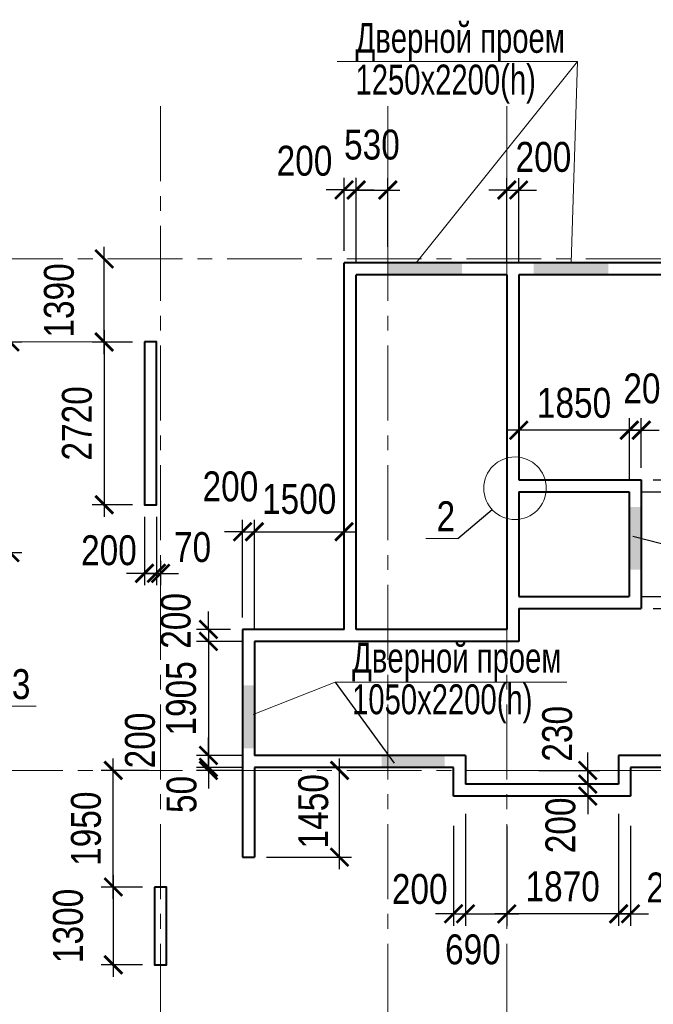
# Model space of a CAD drawing. Extents: x -8631841 to -8525813, y 4017860 to 4564755.
# Tile 22 of 112: x -8578889 to -8568291, y 4134314 to 4150771. Entities that reach past the tile are written whole.
import ezdxf

# ---------------------------------------------------------------- set-up
doc = ezdxf.new("R2010")
doc.units = 0
doc.header["$LTSCALE"] = 1000
doc.header["$MEASUREMENT"] = 0
doc.linetypes.add('CENTER', pattern=[2, 1.25, -0.25, 0.25, -0.25])
for name, color, linetype, lineweight in [('CК-400-Т(двери)', 7, 'Continuous', 20), ('СК-040-С(тены)', 12, 'Continuous', 40), ('СК-043-С-ПИЛОНЫ', 5, 'Continuous', 40), ('СК-100-О(си)', 7, 'CENTER', 15), ('СК-110-О-РАЗМЕРЫ', 7, 'Continuous', 15), ('СК-300-Р(азмеры)', 7, 'Continuous', 20), ('СК-343-Р-КОЛОННЫ', 7, 'Continuous', 13), ('СК-400-Т(екст)', 7, 'Continuous', 20), ('СК-600-Ш(триховка', 7, 'Continuous', 15)]:
    doc.layers.add(name, color=color, linetype=linetype, lineweight=lineweight)
doc.styles.add('RUSS', font='arial.ttf', dxfattribs={"width": 0.8})
doc.dimstyles.new('100-200', dxfattribs={"dimscale": 0, "dimtxt": 500, "dimasz": 300, "dimexe": 200, "dimexo": 200, "dimgap": 200, "dimtad": 1, "dimdec": 0, "dimzin": 0, "dimdsep": 46, "dimtxsty": 'RUSS', "dimblk": 'ARCHTICK', "dimcen": 0.096, "dimdle": 200, "dimclrd": 7, "dimclre": 7, "dimclrt": 256, "dimadec": 0, "dimazin": 0, "dimtfac": 1, "dimtdec": 0, "dimtmove": 2, "dimatfit": 3, "dimldrblk": 'OBLIQUE', "dimfxl": 1, "dimtolj": 1, "dimtzin": 0, "dimarcsym": 0})

# ---------------------------------------------------------------- blocks, each defined once
blk = doc.blocks.new('оси')
at = {"layer": 'СК-100-О(си)'}
for p, q in [((-17800, 18534.9), (-17800, -7257.5)), ((-14000, 18534.9), (-14000, -7257.5)), ((-12010, 18534.9), (-12010, -7257.5)), ((-46685.3, 15985), (6554.2, 15985)), ((-46685.3, 7435), (6554.2, 7435))]:
    blk.add_line(p, q, dxfattribs=at)
blk = doc.blocks.new('A$C858fb3ef')
at = {"layer": 'СК-300-Р(азмеры)'}
blk.add_blockref('оси', (0, 0), dxfattribs=at)
blk = doc.blocks.new('A$C573b34c5')
blk.add_blockref('A$C858fb3ef', (0, 0))
blk = doc.blocks.new('_ArchTick')
at = {"color": 0, "linetype": 'ByBlock', "const_width": 0.15}
blk.add_lwpolyline([(-0.5, -0.5), (0.5, 0.5)], dxfattribs=at)
blk = doc.blocks.new('*D1015')
at = {"layer": 'Defpoints', "color": 0, "transparency": 16777216}
for p in [(-8576632, 4136274), (-8577323, 4134974), (-8576632, 4134974)]:
    blk.add_point(p, dxfattribs=at)
at = {"layer": 'СК-343-Р-КОЛОННЫ', "color": 7, "lineweight": -2, "transparency": 16777216}
for p, q in [((-8577323, 4136474), (-8577323, 4134774)), ((-8576832, 4136274), (-8577523, 4136274)), ((-8576832, 4134974), (-8577523, 4134974))]:
    blk.add_line(p, q, dxfattribs=at)
at = {"layer": 'СК-343-Р-КОЛОННЫ', "color": 7, "lineweight": -2, "transparency": 16777216, "xscale": 300, "yscale": 300, "zscale": 300}
for p, rotation in [((-8577323, 4136274), 90), ((-8577323, 4134974), 270)]:
    blk.add_blockref('_ArchTick', p, dxfattribs=dict(at, rotation=rotation))
at = {"layer": 'СК-343-Р-КОЛОННЫ', "transparency": 16777216, "insert": (-8578078, 4135624), "char_height": 500, "attachment_point": 5, "rotation": 90, "style": 'RUSS'}
blk.add_mtext('\\A1;1300', dxfattribs=at)
blk = doc.blocks.new('_Oblique')
at = {"color": 0, "linetype": 'ByBlock', "lineweight": -2}
blk.add_line((-0.5, -0.5), (0.5, 0.5), dxfattribs=at)
blk = doc.blocks.new('*D1016')
at = {"layer": 'Defpoints', "color": 0, "transparency": 16777216}
for p in [(-8577323, 4138223), (-8576532, 4138223), (-8576632, 4136274)]:
    blk.add_point(p, dxfattribs=at)
at = {"layer": 'СК-343-Р-КОЛОННЫ', "color": 7, "lineweight": -2, "transparency": 16777216}
for p, q in [((-8577323, 4136074), (-8577323, 4138423)), ((-8576732, 4138223), (-8577523, 4138223)), ((-8576832, 4136274), (-8577523, 4136274))]:
    blk.add_line(p, q, dxfattribs=at)
at = {"layer": 'СК-343-Р-КОЛОННЫ', "color": 7, "lineweight": -2, "transparency": 16777216, "xscale": 300, "yscale": 300, "zscale": 300}
for p, rotation in [((-8577323, 4138223), 90), ((-8577323, 4136274), 270)]:
    blk.add_blockref('_ArchTick', p, dxfattribs=dict(at, rotation=rotation))
at = {"layer": 'СК-343-Р-КОЛОННЫ', "transparency": 16777216, "insert": (-8577778, 4137249), "char_height": 500, "attachment_point": 5, "rotation": 90, "style": 'RUSS'}
blk.add_mtext('\\A1;1950', dxfattribs=at)
blk = doc.blocks.new('*D902')
at = {"layer": 'Defpoints', "color": 0, "transparency": 16777216}
for p in [(-8573262, 4147925), (-8573462, 4146709), (-8573262, 4146509)]:
    blk.add_point(p, dxfattribs=at)
at = {"layer": 'СК-343-Р-КОЛОННЫ', "color": 7, "lineweight": -2, "transparency": 16777216}
for p, q in [((-8573462, 4146909), (-8573462, 4148125)), ((-8573262, 4146709), (-8573262, 4148125)), ((-8573462, 4147925), (-8573762, 4147925)), ((-8573462, 4147925), (-8573262, 4147925)), ((-8573262, 4147925), (-8572962, 4147925))]:
    blk.add_line(p, q, dxfattribs=at)
at = {"layer": 'СК-343-Р-КОЛОННЫ', "color": 7, "lineweight": -2, "transparency": 16777216, "xscale": 300, "yscale": 300, "zscale": 300}
blk.add_blockref('_ArchTick', (-8573462, 4147925), dxfattribs=at)
at = {"layer": 'СК-343-Р-КОЛОННЫ', "color": 7, "lineweight": -2, "transparency": 16777216, "xscale": 300, "yscale": 300, "zscale": 300, "rotation": 180}
blk.add_blockref('_ArchTick', (-8573262, 4147925), dxfattribs=at)
at = {"layer": 'СК-343-Р-КОЛОННЫ', "transparency": 16777216, "insert": (-8574125, 4148410), "char_height": 500, "attachment_point": 5, "style": 'RUSS'}
blk.add_mtext('\\A1;200', dxfattribs=at)
blk = doc.blocks.new('*D903')
at = {"layer": 'Defpoints', "color": 0, "transparency": 16777216}
for p in [(-8572732, 4147924), (-8572732, 4146773), (-8573262, 4146509)]:
    blk.add_point(p, dxfattribs=at)
at = {"layer": 'СК-343-Р-КОЛОННЫ', "color": 7, "lineweight": -2, "transparency": 16777216}
for p, q in [((-8573262, 4146709), (-8573262, 4148124)), ((-8572732, 4146973), (-8572732, 4148124)), ((-8573462, 4147924), (-8572532, 4147924))]:
    blk.add_line(p, q, dxfattribs=at)
at = {"layer": 'СК-343-Р-КОЛОННЫ', "color": 7, "lineweight": -2, "transparency": 16777216, "xscale": 300, "yscale": 300, "zscale": 300, "rotation": 180}
blk.add_blockref('_ArchTick', (-8573262, 4147924), dxfattribs=at)
at = {"layer": 'СК-343-Р-КОЛОННЫ', "color": 7, "lineweight": -2, "transparency": 16777216, "xscale": 300, "yscale": 300, "zscale": 300}
blk.add_blockref('_ArchTick', (-8572732, 4147924), dxfattribs=at)
at = {"layer": 'СК-343-Р-КОЛОННЫ', "transparency": 16777216, "insert": (-8572997, 4148680), "char_height": 500, "attachment_point": 5, "style": 'RUSS'}
blk.add_mtext('\\A1;530', dxfattribs=at)
blk = doc.blocks.new('*D904')
at = {"layer": 'Defpoints', "color": 0, "transparency": 16777216}
for p in [(-8570542, 4147924), (-8570742, 4146509), (-8570542, 4146509)]:
    blk.add_point(p, dxfattribs=at)
at = {"layer": 'СК-343-Р-КОЛОННЫ', "color": 7, "lineweight": -2, "transparency": 16777216}
for p, q in [((-8570742, 4146709), (-8570742, 4148124)), ((-8570542, 4146709), (-8570542, 4148124)), ((-8570742, 4147924), (-8571042, 4147924)), ((-8570742, 4147924), (-8570542, 4147924)), ((-8570542, 4147924), (-8570242, 4147924))]:
    blk.add_line(p, q, dxfattribs=at)
at = {"layer": 'СК-343-Р-КОЛОННЫ', "color": 7, "lineweight": -2, "transparency": 16777216, "xscale": 300, "yscale": 300, "zscale": 300}
blk.add_blockref('_ArchTick', (-8570742, 4147924), dxfattribs=at)
at = {"layer": 'СК-343-Р-КОЛОННЫ', "color": 7, "lineweight": -2, "transparency": 16777216, "xscale": 300, "yscale": 300, "zscale": 300, "rotation": 180}
blk.add_blockref('_ArchTick', (-8570542, 4147924), dxfattribs=at)
at = {"layer": 'СК-343-Р-КОЛОННЫ', "transparency": 16777216, "insert": (-8570129, 4148474), "char_height": 500, "attachment_point": 5, "style": 'RUSS'}
blk.add_mtext('\\A1;200', dxfattribs=at)
blk = doc.blocks.new('*D928')
at = {"layer": 'Defpoints', "color": 0, "transparency": 16777216}
for p in [(-8570542, 4143909), (-8570542, 4142879), (-8568692, 4142879)]:
    blk.add_point(p, dxfattribs=at)
at = {"layer": 'СК-343-Р-КОЛОННЫ', "color": 7, "lineweight": -2, "transparency": 16777216}
for p, q in [((-8570542, 4143079), (-8570542, 4144109)), ((-8568692, 4143079), (-8568692, 4144109)), ((-8568492, 4143909), (-8570742, 4143909))]:
    blk.add_line(p, q, dxfattribs=at)
at = {"layer": 'СК-343-Р-КОЛОННЫ', "color": 7, "lineweight": -2, "transparency": 16777216, "xscale": 300, "yscale": 300, "zscale": 300, "rotation": 180}
blk.add_blockref('_ArchTick', (-8570542, 4143909), dxfattribs=at)
at = {"layer": 'СК-343-Р-КОЛОННЫ', "color": 7, "lineweight": -2, "transparency": 16777216, "xscale": 300, "yscale": 300, "zscale": 300}
blk.add_blockref('_ArchTick', (-8568692, 4143909), dxfattribs=at)
at = {"layer": 'СК-343-Р-КОЛОННЫ', "transparency": 16777216, "insert": (-8569617, 4144364), "char_height": 500, "attachment_point": 5, "style": 'RUSS'}
blk.add_mtext('\\A1;1850', dxfattribs=at)
blk = doc.blocks.new('*D929')
at = {"layer": 'Defpoints', "color": 0, "transparency": 16777216}
for p in [(-8568492, 4143909), (-8568492, 4143079), (-8568692, 4142879)]:
    blk.add_point(p, dxfattribs=at)
at = {"layer": 'СК-343-Р-КОЛОННЫ', "color": 7, "lineweight": -2, "transparency": 16777216}
for p, q in [((-8568692, 4143079), (-8568692, 4144109)), ((-8568492, 4143279), (-8568492, 4144109)), ((-8568692, 4143909), (-8568992, 4143909)), ((-8568692, 4143909), (-8568492, 4143909)), ((-8568492, 4143909), (-8568192, 4143909))]:
    blk.add_line(p, q, dxfattribs=at)
at = {"layer": 'СК-343-Р-КОЛОННЫ', "color": 7, "lineweight": -2, "transparency": 16777216, "xscale": 300, "yscale": 300, "zscale": 300}
blk.add_blockref('_ArchTick', (-8568692, 4143909), dxfattribs=at)
at = {"layer": 'СК-343-Р-КОЛОННЫ', "color": 7, "lineweight": -2, "transparency": 16777216, "xscale": 300, "yscale": 300, "zscale": 300, "rotation": 180}
blk.add_blockref('_ArchTick', (-8568492, 4143909), dxfattribs=at)
at = {"layer": 'СК-343-Р-КОЛОННЫ', "transparency": 16777216, "insert": (-8568326, 4144604), "char_height": 500, "attachment_point": 5, "style": 'RUSS'}
blk.add_mtext('\\A1;200', dxfattribs=at)
blk = doc.blocks.new('*D930')
at = {"layer": 'Defpoints', "color": 0, "transparency": 16777216}
for p in [(-8568692, 4142879), (-8568692, 4141129), (-8567229, 4141129)]:
    blk.add_point(p, dxfattribs=at)
at = {"layer": 'СК-343-Р-КОЛОННЫ', "color": 7, "lineweight": -2, "transparency": 16777216}
for p, q in [((-8567229, 4143079), (-8567229, 4140929)), ((-8568492, 4142879), (-8567029, 4142879)), ((-8568492, 4141129), (-8567029, 4141129))]:
    blk.add_line(p, q, dxfattribs=at)
at = {"layer": 'СК-343-Р-КОЛОННЫ', "color": 7, "lineweight": -2, "transparency": 16777216, "xscale": 300, "yscale": 300, "zscale": 300}
for p, rotation in [((-8567229, 4142879), 90), ((-8567229, 4141129), 270)]:
    blk.add_blockref('_ArchTick', p, dxfattribs=dict(at, rotation=rotation))
at = {"layer": 'СК-343-Р-КОЛОННЫ', "transparency": 16777216, "insert": (-8567684, 4142004), "char_height": 500, "attachment_point": 5, "rotation": 90, "style": 'RUSS'}
blk.add_mtext('\\A1;1750', dxfattribs=at)
blk = doc.blocks.new('*D949')
at = {"layer": 'Defpoints', "color": 0, "transparency": 16777216}
for p in [(-8568492, 4143079), (-8567229, 4143079), (-8568692, 4142879)]:
    blk.add_point(p, dxfattribs=at)
at = {"layer": 'СК-343-Р-КОЛОННЫ', "color": 7, "lineweight": -2, "transparency": 16777216}
for p, q in [((-8567229, 4143079), (-8567229, 4143379)), ((-8568292, 4143079), (-8567029, 4143079)), ((-8567229, 4142879), (-8567229, 4143079)), ((-8568492, 4142879), (-8567029, 4142879)), ((-8567229, 4142879), (-8567229, 4142579))]:
    blk.add_line(p, q, dxfattribs=at)
at = {"layer": 'СК-343-Р-КОЛОННЫ', "color": 7, "lineweight": -2, "transparency": 16777216, "xscale": 300, "yscale": 300, "zscale": 300}
for p, rotation in [((-8567229, 4143079), 270), ((-8567229, 4142879), 90)]:
    blk.add_blockref('_ArchTick', p, dxfattribs=dict(at, rotation=rotation))
at = {"layer": 'СК-343-Р-КОЛОННЫ', "transparency": 16777216, "insert": (-8567680, 4143694), "char_height": 500, "attachment_point": 5, "rotation": 90, "style": 'RUSS'}
blk.add_mtext('\\A1;200', dxfattribs=at)
blk = doc.blocks.new('*D950')
at = {"layer": 'Defpoints', "color": 0, "transparency": 16777216}
for p in [(-8568692, 4141129), (-8568492, 4140929), (-8567229, 4140929)]:
    blk.add_point(p, dxfattribs=at)
at = {"layer": 'СК-343-Р-КОЛОННЫ', "color": 7, "lineweight": -2, "transparency": 16777216}
for p, q in [((-8567229, 4141129), (-8567229, 4141429)), ((-8568492, 4141129), (-8567029, 4141129)), ((-8567229, 4141129), (-8567229, 4140929)), ((-8568292, 4140929), (-8567029, 4140929)), ((-8567229, 4140929), (-8567229, 4140629))]:
    blk.add_line(p, q, dxfattribs=at)
at = {"layer": 'СК-343-Р-КОЛОННЫ', "color": 7, "lineweight": -2, "transparency": 16777216, "xscale": 300, "yscale": 300, "zscale": 300}
for p, rotation in [((-8567229, 4141129), 270), ((-8567229, 4140929), 90)]:
    blk.add_blockref('_ArchTick', p, dxfattribs=dict(at, rotation=rotation))
at = {"layer": 'СК-343-Р-КОЛОННЫ', "transparency": 16777216, "insert": (-8567631, 4140357), "char_height": 500, "attachment_point": 5, "rotation": 90, "style": 'RUSS'}
blk.add_mtext('\\A1;200', dxfattribs=at)
blk = doc.blocks.new('*D951')
at = {"layer": 'Defpoints', "color": 0, "transparency": 16777216}
for p in [(-8576802, 4142664), (-8576602, 4142664), (-8576602, 4141517)]:
    blk.add_point(p, dxfattribs=at)
at = {"layer": 'СК-343-Р-КОЛОННЫ', "color": 7, "lineweight": -2, "transparency": 16777216}
for p, q in [((-8576802, 4142464), (-8576802, 4141317)), ((-8576602, 4142464), (-8576602, 4141317)), ((-8576802, 4141517), (-8577102, 4141517)), ((-8576802, 4141517), (-8576602, 4141517)), ((-8576602, 4141517), (-8576302, 4141517))]:
    blk.add_line(p, q, dxfattribs=at)
at = {"layer": 'СК-343-Р-КОЛОННЫ', "color": 7, "lineweight": -2, "transparency": 16777216, "xscale": 300, "yscale": 300, "zscale": 300}
blk.add_blockref('_ArchTick', (-8576802, 4141517), dxfattribs=at)
at = {"layer": 'СК-343-Р-КОЛОННЫ', "color": 7, "lineweight": -2, "transparency": 16777216, "xscale": 300, "yscale": 300, "zscale": 300, "rotation": 180}
blk.add_blockref('_ArchTick', (-8576602, 4141517), dxfattribs=at)
at = {"layer": 'СК-343-Р-КОЛОННЫ', "transparency": 16777216, "insert": (-8577396, 4141900), "char_height": 500, "attachment_point": 5, "style": 'RUSS'}
blk.add_mtext('\\A1;200', dxfattribs=at)
blk = doc.blocks.new('*D952')
at = {"layer": 'Defpoints', "color": 0, "transparency": 16777216}
for p in [(-8576602, 4142664), (-8576532, 4141924), (-8576532, 4141517)]:
    blk.add_point(p, dxfattribs=at)
at = {"layer": 'СК-343-Р-КОЛОННЫ', "color": 7, "lineweight": -2, "transparency": 16777216}
for p, q in [((-8576602, 4142464), (-8576602, 4141317)), ((-8576532, 4141724), (-8576532, 4141317)), ((-8576602, 4141517), (-8576902, 4141517)), ((-8576602, 4141517), (-8576532, 4141517)), ((-8576532, 4141517), (-8576232, 4141517))]:
    blk.add_line(p, q, dxfattribs=at)
at = {"layer": 'СК-343-Р-КОЛОННЫ', "color": 7, "lineweight": -2, "transparency": 16777216, "xscale": 300, "yscale": 300, "zscale": 300}
blk.add_blockref('_ArchTick', (-8576602, 4141517), dxfattribs=at)
at = {"layer": 'СК-343-Р-КОЛОННЫ', "color": 7, "lineweight": -2, "transparency": 16777216, "xscale": 300, "yscale": 300, "zscale": 300, "rotation": 180}
blk.add_blockref('_ArchTick', (-8576532, 4141517), dxfattribs=at)
at = {"layer": 'СК-343-Р-КОЛОННЫ', "transparency": 16777216, "insert": (-8575997, 4141953), "char_height": 500, "attachment_point": 5, "style": 'RUSS'}
blk.add_mtext('\\A1;70', dxfattribs=at)
blk = doc.blocks.new('*D959')
at = {"layer": 'Defpoints', "color": 0, "transparency": 16777216}
for p in [(-8575162, 4140579), (-8575731, 4140379), (-8574962, 4140379)]:
    blk.add_point(p, dxfattribs=at)
at = {"layer": 'СК-343-Р-КОЛОННЫ', "color": 7, "lineweight": -2, "transparency": 16777216}
for p, q in [((-8575731, 4140579), (-8575731, 4140879)), ((-8575362, 4140579), (-8575931, 4140579)), ((-8575731, 4140579), (-8575731, 4140379)), ((-8575162, 4140379), (-8575931, 4140379)), ((-8575731, 4140379), (-8575731, 4140079))]:
    blk.add_line(p, q, dxfattribs=at)
at = {"layer": 'СК-343-Р-КОЛОННЫ', "color": 7, "lineweight": -2, "transparency": 16777216, "xscale": 300, "yscale": 300, "zscale": 300}
for p, rotation in [((-8575731, 4140579), 270), ((-8575731, 4140379), 90)]:
    blk.add_blockref('_ArchTick', p, dxfattribs=dict(at, rotation=rotation))
at = {"layer": 'СК-343-Р-КОЛОННЫ', "transparency": 16777216, "insert": (-8576278, 4140722), "char_height": 500, "attachment_point": 5, "rotation": 90, "style": 'RUSS'}
blk.add_mtext('\\A1;200', dxfattribs=at)
blk = doc.blocks.new('*D960')
at = {"layer": 'Defpoints', "color": 0, "transparency": 16777216}
for p in [(-8574962, 4140379), (-8575732, 4138474), (-8574962, 4138474)]:
    blk.add_point(p, dxfattribs=at)
at = {"layer": 'СК-343-Р-КОЛОННЫ', "color": 7, "lineweight": -2, "transparency": 16777216}
for p, q in [((-8575732, 4140579), (-8575732, 4138274)), ((-8575162, 4140379), (-8575932, 4140379)), ((-8575162, 4138474), (-8575932, 4138474))]:
    blk.add_line(p, q, dxfattribs=at)
at = {"layer": 'СК-343-Р-КОЛОННЫ', "color": 7, "lineweight": -2, "transparency": 16777216, "xscale": 300, "yscale": 300, "zscale": 300}
for p, rotation in [((-8575732, 4140379), 90), ((-8575732, 4138474), 270)]:
    blk.add_blockref('_ArchTick', p, dxfattribs=dict(at, rotation=rotation))
at = {"layer": 'СК-343-Р-КОЛОННЫ', "transparency": 16777216, "insert": (-8576187, 4139426), "char_height": 500, "attachment_point": 5, "rotation": 90, "style": 'RUSS'}
blk.add_mtext('\\A1;1905', dxfattribs=at)
blk = doc.blocks.new('*D961')
at = {"layer": 'Defpoints', "color": 0, "transparency": 16777216}
for p in [(-8574962, 4138474), (-8575732, 4138274), (-8574962, 4138274)]:
    blk.add_point(p, dxfattribs=at)
at = {"layer": 'СК-343-Р-КОЛОННЫ', "color": 7, "lineweight": -2, "transparency": 16777216}
for p, q in [((-8575732, 4138474), (-8575732, 4138774)), ((-8575162, 4138474), (-8575932, 4138474)), ((-8575732, 4138474), (-8575732, 4138274)), ((-8575162, 4138274), (-8575932, 4138274)), ((-8575732, 4138274), (-8575732, 4137974))]:
    blk.add_line(p, q, dxfattribs=at)
at = {"layer": 'СК-343-Р-КОЛОННЫ', "color": 7, "lineweight": -2, "transparency": 16777216, "xscale": 300, "yscale": 300, "zscale": 300}
for p, rotation in [((-8575732, 4138474), 270), ((-8575732, 4138274), 90)]:
    blk.add_blockref('_ArchTick', p, dxfattribs=dict(at, rotation=rotation))
at = {"layer": 'СК-343-Р-КОЛОННЫ', "transparency": 16777216, "insert": (-8576874, 4138723), "char_height": 500, "attachment_point": 5, "rotation": 90, "style": 'RUSS'}
blk.add_mtext('\\A1;200', dxfattribs=at)
blk = doc.blocks.new('*D962')
at = {"layer": 'Defpoints', "color": 0, "transparency": 16777216}
for p in [(-8575732, 4138223), (-8574962, 4138274), (-8574962, 4138223)]:
    blk.add_point(p, dxfattribs=at)
at = {"layer": 'СК-343-Р-КОЛОННЫ', "color": 7, "lineweight": -2, "transparency": 16777216}
for p, q in [((-8575732, 4138274), (-8575732, 4138574)), ((-8575162, 4138274), (-8575932, 4138274)), ((-8575162, 4138223), (-8575932, 4138223)), ((-8575732, 4138274), (-8575732, 4138223)), ((-8575732, 4138223), (-8575732, 4137923))]:
    blk.add_line(p, q, dxfattribs=at)
at = {"layer": 'СК-343-Р-КОЛОННЫ', "color": 7, "lineweight": -2, "transparency": 16777216, "xscale": 300, "yscale": 300, "zscale": 300}
for p, rotation in [((-8575732, 4138274), 270), ((-8575732, 4138223), 90)]:
    blk.add_blockref('_ArchTick', p, dxfattribs=dict(at, rotation=rotation))
at = {"layer": 'СК-343-Р-КОЛОННЫ', "transparency": 16777216, "insert": (-8576179, 4137821), "char_height": 500, "attachment_point": 5, "rotation": 90, "style": 'RUSS'}
blk.add_mtext('\\A1;50', dxfattribs=at)
blk = doc.blocks.new('*D968')
at = {"layer": 'Defpoints', "color": 0, "transparency": 16777216}
for p in [(-8568872, 4137699), (-8568672, 4137499), (-8568672, 4135826)]:
    blk.add_point(p, dxfattribs=at)
at = {"layer": 'СК-343-Р-КОЛОННЫ', "color": 7, "lineweight": -2, "transparency": 16777216}
for p, q in [((-8568872, 4137499), (-8568872, 4135626)), ((-8568672, 4137299), (-8568672, 4135626)), ((-8568872, 4135826), (-8569172, 4135826)), ((-8568872, 4135826), (-8568672, 4135826)), ((-8568672, 4135826), (-8568372, 4135826))]:
    blk.add_line(p, q, dxfattribs=at)
at = {"layer": 'СК-343-Р-КОЛОННЫ', "color": 7, "lineweight": -2, "transparency": 16777216, "xscale": 300, "yscale": 300, "zscale": 300}
blk.add_blockref('_ArchTick', (-8568872, 4135826), dxfattribs=at)
at = {"layer": 'СК-343-Р-КОЛОННЫ', "color": 7, "lineweight": -2, "transparency": 16777216, "xscale": 300, "yscale": 300, "zscale": 300, "rotation": 180}
blk.add_blockref('_ArchTick', (-8568672, 4135826), dxfattribs=at)
at = {"layer": 'СК-343-Р-КОЛОННЫ', "transparency": 16777216, "insert": (-8567940, 4136263), "char_height": 500, "attachment_point": 5, "style": 'RUSS'}
blk.add_mtext('\\A1;200', dxfattribs=at)
blk = doc.blocks.new('*D969')
at = {"layer": 'Defpoints', "color": 0, "transparency": 16777216}
for p in [(-8568872, 4137699), (-8570742, 4137499), (-8570742, 4135825)]:
    blk.add_point(p, dxfattribs=at)
at = {"layer": 'СК-343-Р-КОЛОННЫ', "color": 7, "lineweight": -2, "transparency": 16777216}
for p, q in [((-8568872, 4137499), (-8568872, 4135625)), ((-8570742, 4137299), (-8570742, 4135625)), ((-8568672, 4135825), (-8570942, 4135825))]:
    blk.add_line(p, q, dxfattribs=at)
at = {"layer": 'СК-343-Р-КОЛОННЫ', "color": 7, "lineweight": -2, "transparency": 16777216, "xscale": 300, "yscale": 300, "zscale": 300, "rotation": 180}
blk.add_blockref('_ArchTick', (-8570742, 4135825), dxfattribs=at)
at = {"layer": 'СК-343-Р-КОЛОННЫ', "color": 7, "lineweight": -2, "transparency": 16777216, "xscale": 300, "yscale": 300, "zscale": 300}
blk.add_blockref('_ArchTick', (-8568872, 4135825), dxfattribs=at)
at = {"layer": 'СК-343-Р-КОЛОННЫ', "transparency": 16777216, "insert": (-8569807, 4136281), "char_height": 500, "attachment_point": 5, "style": 'RUSS'}
blk.add_mtext('\\A1;1870', dxfattribs=at)
blk = doc.blocks.new('*D970')
at = {"layer": 'Defpoints', "color": 0, "transparency": 16777216}
for p in [(-8571432, 4137699), (-8570742, 4137499), (-8570742, 4135825)]:
    blk.add_point(p, dxfattribs=at)
at = {"layer": 'СК-343-Р-КОЛОННЫ', "color": 7, "lineweight": -2, "transparency": 16777216}
for p, q in [((-8571432, 4137499), (-8571432, 4135625)), ((-8570742, 4137299), (-8570742, 4135625)), ((-8571632, 4135825), (-8570542, 4135825))]:
    blk.add_line(p, q, dxfattribs=at)
at = {"layer": 'СК-343-Р-КОЛОННЫ', "color": 7, "lineweight": -2, "transparency": 16777216, "xscale": 300, "yscale": 300, "zscale": 300, "rotation": 180}
blk.add_blockref('_ArchTick', (-8571432, 4135825), dxfattribs=at)
at = {"layer": 'СК-343-Р-КОЛОННЫ', "color": 7, "lineweight": -2, "transparency": 16777216, "xscale": 300, "yscale": 300, "zscale": 300}
blk.add_blockref('_ArchTick', (-8570742, 4135825), dxfattribs=at)
at = {"layer": 'СК-343-Р-КОЛОННЫ', "transparency": 16777216, "insert": (-8571308, 4135229), "char_height": 500, "attachment_point": 5, "style": 'RUSS'}
blk.add_mtext('\\A1;690', dxfattribs=at)
blk = doc.blocks.new('*D971')
at = {"layer": 'Defpoints', "color": 0, "transparency": 16777216}
for p in [(-8571432, 4137699), (-8571632, 4137499), (-8571432, 4135826)]:
    blk.add_point(p, dxfattribs=at)
at = {"layer": 'СК-343-Р-КОЛОННЫ', "color": 7, "lineweight": -2, "transparency": 16777216}
for p, q in [((-8571432, 4137499), (-8571432, 4135626)), ((-8571632, 4137299), (-8571632, 4135626)), ((-8571632, 4135826), (-8571932, 4135826)), ((-8571632, 4135826), (-8571432, 4135826)), ((-8571432, 4135826), (-8571132, 4135826))]:
    blk.add_line(p, q, dxfattribs=at)
at = {"layer": 'СК-343-Р-КОЛОННЫ', "color": 7, "lineweight": -2, "transparency": 16777216, "xscale": 300, "yscale": 300, "zscale": 300}
blk.add_blockref('_ArchTick', (-8571632, 4135826), dxfattribs=at)
at = {"layer": 'СК-343-Р-КОЛОННЫ', "color": 7, "lineweight": -2, "transparency": 16777216, "xscale": 300, "yscale": 300, "zscale": 300, "rotation": 180}
blk.add_blockref('_ArchTick', (-8571432, 4135826), dxfattribs=at)
at = {"layer": 'СК-343-Р-КОЛОННЫ', "transparency": 16777216, "insert": (-8572198, 4136238), "char_height": 500, "attachment_point": 5, "style": 'RUSS'}
blk.add_mtext('\\A1;200', dxfattribs=at)
blk = doc.blocks.new('*D972')
at = {"layer": 'Defpoints', "color": 0, "transparency": 16777216}
for p in [(-8570405, 4138223), (-8570405, 4137994), (-8569386, 4137994)]:
    blk.add_point(p, dxfattribs=at)
at = {"layer": 'СК-343-Р-КОЛОННЫ', "color": 7, "lineweight": -2, "transparency": 16777216}
for p, q in [((-8569386, 4138223), (-8569386, 4138523)), ((-8570205, 4138223), (-8569186, 4138223)), ((-8569386, 4138223), (-8569386, 4137994)), ((-8570205, 4137994), (-8569186, 4137994)), ((-8569386, 4137994), (-8569386, 4137694))]:
    blk.add_line(p, q, dxfattribs=at)
at = {"layer": 'СК-343-Р-КОЛОННЫ', "color": 7, "lineweight": -2, "transparency": 16777216, "xscale": 300, "yscale": 300, "zscale": 300}
for p, rotation in [((-8569386, 4138223), 270), ((-8569386, 4137994), 90)]:
    blk.add_blockref('_ArchTick', p, dxfattribs=dict(at, rotation=rotation))
at = {"layer": 'СК-343-Р-КОЛОННЫ', "transparency": 16777216, "insert": (-8569896, 4138835), "char_height": 500, "attachment_point": 5, "rotation": 90, "style": 'RUSS'}
blk.add_mtext('\\A1;230', dxfattribs=at)
blk = doc.blocks.new('*D973')
at = {"layer": 'Defpoints', "color": 0, "transparency": 16777216}
for p in [(-8570406, 4137994), (-8570406, 4137794), (-8569387, 4137794)]:
    blk.add_point(p, dxfattribs=at)
at = {"layer": 'СК-343-Р-КОЛОННЫ', "color": 7, "lineweight": -2, "transparency": 16777216}
for p, q in [((-8569387, 4137994), (-8569387, 4138294)), ((-8570206, 4137994), (-8569187, 4137994)), ((-8569387, 4137994), (-8569387, 4137794)), ((-8570206, 4137794), (-8569187, 4137794)), ((-8569387, 4137794), (-8569387, 4137494))]:
    blk.add_line(p, q, dxfattribs=at)
at = {"layer": 'СК-343-Р-КОЛОННЫ', "color": 7, "lineweight": -2, "transparency": 16777216, "xscale": 300, "yscale": 300, "zscale": 300}
for p, rotation in [((-8569387, 4137994), 270), ((-8569387, 4137794), 90)]:
    blk.add_blockref('_ArchTick', p, dxfattribs=dict(at, rotation=rotation))
at = {"layer": 'СК-343-Р-КОЛОННЫ', "transparency": 16777216, "insert": (-8569842, 4137304), "char_height": 500, "attachment_point": 5, "rotation": 90, "style": 'RUSS'}
blk.add_mtext('\\A1;200', dxfattribs=at)
blk = doc.blocks.new('*D885')
at = {"layer": 'Defpoints', "color": 0, "transparency": 16777216}
for p in [(-8576799, 4145383), (-8577474, 4142663), (-8576802, 4142663)]:
    blk.add_point(p, dxfattribs=at)
at = {"layer": 'СК-343-Р-КОЛОННЫ', "color": 7, "lineweight": -2, "transparency": 16777216}
for p, q in [((-8577474, 4145583), (-8577474, 4142463)), ((-8576999, 4145383), (-8577674, 4145383)), ((-8577002, 4142663), (-8577674, 4142663))]:
    blk.add_line(p, q, dxfattribs=at)
at = {"layer": 'СК-343-Р-КОЛОННЫ', "color": 7, "lineweight": -2, "transparency": 16777216, "xscale": 300, "yscale": 300, "zscale": 300}
for p, rotation in [((-8577474, 4145383), 90), ((-8577474, 4142663), 270)]:
    blk.add_blockref('_ArchTick', p, dxfattribs=dict(at, rotation=rotation))
at = {"layer": 'СК-343-Р-КОЛОННЫ', "transparency": 16777216, "insert": (-8577929, 4144023), "char_height": 500, "attachment_point": 5, "rotation": 90, "style": 'RUSS'}
blk.add_mtext('\\A1;2720', dxfattribs=at)
blk = doc.blocks.new('*D888')
at = {"layer": 'Defpoints', "color": 0, "transparency": 16777216}
for p in [(-8580382, 4145384), (-8579051, 4145384), (-8580382, 4141864)]:
    blk.add_point(p, dxfattribs=at)
at = {"layer": 'СК-343-Р-КОЛОННЫ', "color": 7, "lineweight": -2, "transparency": 16777216}
for p, q in [((-8579051, 4141664), (-8579051, 4145584)), ((-8580182, 4145384), (-8578851, 4145384)), ((-8580182, 4141864), (-8578851, 4141864))]:
    blk.add_line(p, q, dxfattribs=at)
at = {"layer": 'СК-343-Р-КОЛОННЫ', "color": 7, "lineweight": -2, "transparency": 16777216, "xscale": 300, "yscale": 300, "zscale": 300}
for p, rotation in [((-8579051, 4145384), 90), ((-8579051, 4141864), 270)]:
    blk.add_blockref('_ArchTick', p, dxfattribs=dict(at, rotation=rotation))
at = {"layer": 'СК-343-Р-КОЛОННЫ', "transparency": 16777216, "insert": (-8579507, 4143624), "char_height": 500, "attachment_point": 5, "rotation": 90, "style": 'RUSS'}
blk.add_mtext('\\A1;3520', dxfattribs=at)
blk = doc.blocks.new('*D889')
at = {"layer": 'Defpoints', "color": 0, "transparency": 16777216}
for p in [(-8577475, 4146773), (-8577474, 4146773), (-8577474, 4145383)]:
    blk.add_point(p, dxfattribs=at)
at = {"layer": 'СК-343-Р-КОЛОННЫ', "color": 7, "lineweight": -2, "transparency": 16777216}
for p, q in [((-8577475, 4145183), (-8577475, 4146973)), ((-8577674, 4146773), (-8577675, 4146773)), ((-8577674, 4145383), (-8577675, 4145383))]:
    blk.add_line(p, q, dxfattribs=at)
at = {"layer": 'СК-343-Р-КОЛОННЫ', "color": 7, "lineweight": -2, "transparency": 16777216, "xscale": 300, "yscale": 300, "zscale": 300}
for p, rotation in [((-8577475, 4146773), 90), ((-8577475, 4145383), 270)]:
    blk.add_blockref('_ArchTick', p, dxfattribs=dict(at, rotation=rotation))
at = {"layer": 'СК-343-Р-КОЛОННЫ', "transparency": 16777216, "insert": (-8578230, 4146078), "char_height": 500, "attachment_point": 5, "rotation": 90, "style": 'RUSS'}
blk.add_mtext('\\A1;1390', dxfattribs=at)
blk = doc.blocks.new('20')
at = {"layer": 'СК-040-С(тены)'}
for p, q in [((38410, 15920), (29190, 15920)), ((29190, 9790), (29190, 15920)), ((31910, 15720), (29390, 15720)), ((29390, 9790), (29390, 15720)), ((31910, 15720), (31910, 9790)), ((32110, 15720), (32110, 12290)), ((36210, 15720), (32110, 15720)), ((32110, 12290), (34160, 12290)), ((34160, 12290), (34160, 10140)), ((32110, 12090), (32110, 10340)), ((32110, 12090), (33960, 12090)), ((33960, 12090), (33960, 10340)), ((32110, 10340), (33960, 10340)), ((32110, 10140), (32110, 9590)), ((32110, 10140), (34160, 10140)), ((29190, 9790), (27490, 9790)), ((27490, 9790), (27490, 5985)), ((31910, 9790), (29390, 9790)), ((27690, 9590), (27690, 7685)), ((29190, 9590), (27690, 9590)), ((29190, 9590), (29190, 9590)), ((32110, 9590), (29190, 9590)), ((31220, 7685), (27690, 7685)), ((31220, 7685), (31220, 7205)), ((38210, 7685), (33780, 7685)), ((33780, 7685), (33780, 7205)), ((31020, 7485), (27690, 7485)), ((27690, 7485), (27690, 5985)), ((31020, 7005), (31020, 7485)), ((38410, 7485), (33980, 7485)), ((33980, 7485), (33980, 7005)), ((33780, 7205), (31220, 7205)), ((33980, 7005), (31020, 7005)), ((27506, 6185), (27506, 6185)), ((27490, 5985), (27690, 5985))]:
    blk.add_line(p, q, dxfattribs=at)
at = {"layer": 'СК-043-С-ПИЛОНЫ'}
for points in [[(25853, 14596), (25853, 11876), (26053, 11876), (26053, 14596), (25853, 14596)], [(26020, 5485), (26020, 4186), (26220, 4186), (26220, 5485), (26020, 5485)]]:
    blk.add_lwpolyline(points, dxfattribs=at)
at = {"layer": 'СК-600-Ш(триховка', "color": 7}
for points in [[(29910, 15920), (29910, 15720), (31160, 15920), (31160, 15720)], [(32360, 15920), (32360, 15720), (33610, 15920), (33610, 15720)], [(34160, 11840), (33960, 11840), (34160, 10790), (33960, 10790)], [(27690, 8856), (27490, 8856), (27690, 7806), (27490, 7806)], [(29820, 7685), (29820, 7485), (30870, 7685), (30870, 7485)]]:
    blk.add_solid(points, dxfattribs=at)
blk = doc.blocks.new('*D1210')
at = {"layer": 'Defpoints', "color": 0, "transparency": 16777216}
for p in [(-8574962, 4142212), (-8575162, 4140579), (-8574962, 4140379)]:
    blk.add_point(p, dxfattribs=at)
at = {"layer": 'СК-343-Р-КОЛОННЫ', "color": 7, "lineweight": -2, "transparency": 16777216}
for p, q in [((-8575162, 4140779), (-8575162, 4142412)), ((-8574962, 4140579), (-8574962, 4142412)), ((-8575162, 4142212), (-8575462, 4142212)), ((-8575162, 4142212), (-8574962, 4142212)), ((-8574962, 4142212), (-8574662, 4142212))]:
    blk.add_line(p, q, dxfattribs=at)
at = {"layer": 'СК-343-Р-КОЛОННЫ', "color": 7, "lineweight": -2, "transparency": 16777216, "xscale": 300, "yscale": 300, "zscale": 300}
blk.add_blockref('_ArchTick', (-8575162, 4142212), dxfattribs=at)
at = {"layer": 'СК-343-Р-КОЛОННЫ', "color": 7, "lineweight": -2, "transparency": 16777216, "xscale": 300, "yscale": 300, "zscale": 300, "rotation": 180}
blk.add_blockref('_ArchTick', (-8574962, 4142212), dxfattribs=at)
at = {"layer": 'СК-343-Р-КОЛОННЫ', "transparency": 16777216, "insert": (-8575364, 4142967), "char_height": 500, "attachment_point": 5, "style": 'RUSS'}
blk.add_mtext('\\A1;200', dxfattribs=at)
blk = doc.blocks.new('*D1211')
at = {"layer": 'Defpoints', "color": 0, "transparency": 16777216}
for p in [(-8573462, 4142212), (-8573462, 4140579), (-8574962, 4140379)]:
    blk.add_point(p, dxfattribs=at)
at = {"layer": 'СК-343-Р-КОЛОННЫ', "color": 7, "lineweight": -2, "transparency": 16777216}
for p, q in [((-8574962, 4140579), (-8574962, 4142412)), ((-8573462, 4140779), (-8573462, 4142412)), ((-8575162, 4142212), (-8573262, 4142212))]:
    blk.add_line(p, q, dxfattribs=at)
at = {"layer": 'СК-343-Р-КОЛОННЫ', "color": 7, "lineweight": -2, "transparency": 16777216, "xscale": 300, "yscale": 300, "zscale": 300, "rotation": 180}
blk.add_blockref('_ArchTick', (-8574962, 4142212), dxfattribs=at)
at = {"layer": 'СК-343-Р-КОЛОННЫ', "color": 7, "lineweight": -2, "transparency": 16777216, "xscale": 300, "yscale": 300, "zscale": 300}
blk.add_blockref('_ArchTick', (-8573462, 4142212), dxfattribs=at)
at = {"layer": 'СК-343-Р-КОЛОННЫ', "transparency": 16777216, "insert": (-8574214, 4142758), "char_height": 500, "attachment_point": 5, "style": 'RUSS'}
blk.add_mtext('\\A1;1500', dxfattribs=at)
blk = doc.blocks.new('*D1212')
at = {"layer": 'Defpoints', "color": 0, "transparency": 16777216}
for p in [(-8573539, 4138223), (-8573539, 4138223), (-8574962, 4136774)]:
    blk.add_point(p, dxfattribs=at)
at = {"layer": 'СК-343-Р-КОЛОННЫ', "color": 7, "lineweight": -2, "transparency": 16777216}
for p, q in [((-8573539, 4136574), (-8573539, 4138423)), ((-8574762, 4136774), (-8573339, 4136774))]:
    blk.add_line(p, q, dxfattribs=at)
at = {"layer": 'СК-343-Р-КОЛОННЫ', "color": 7, "lineweight": -2, "transparency": 16777216, "xscale": 300, "yscale": 300, "zscale": 300}
for p, rotation in [((-8573539, 4138223), 90), ((-8573539, 4136774), 270)]:
    blk.add_blockref('_ArchTick', p, dxfattribs=dict(at, rotation=rotation))
at = {"layer": 'СК-343-Р-КОЛОННЫ', "transparency": 16777216, "insert": (-8573976, 4137540), "char_height": 500, "attachment_point": 5, "rotation": 90, "style": 'RUSS'}
blk.add_mtext('\\A1;1450', dxfattribs=at)
blk = doc.blocks.new('A$Cce7b28b7')
blk.add_line((31089, 11312), (31665, 11794))
at = {"layer": 'СК-110-О-РАЗМЕРЫ'}
for p, q in [((30556, 11312), (31089, 11312)), ((24039, 8507), (23505, 8507))]:
    blk.add_line(p, q, dxfattribs=at)
blk.add_circle((32048, 12151), 523, dxfattribs=at)
at = {"layer": 'СК-400-Т(екст)', "style": 'RUSS', "width": 0.8}
for s, p in [('2', (30736, 11433)), ('3', (23632, 8627))]:
    blk.add_text(s, height=500, dxfattribs=at).set_placement(p)

msp = doc.modelspace()

# ---------------------------------------------------------------- linework, layer by layer
for p, q in [((-8561607.3, 4140352), (-8568631.8, 4142130.4)), ((-8573611.2, 4139700.8), (-8572625.6, 4138345.8))]:
    msp.add_line(p, q)
at = {"layer": 'CК-400-Т(двери)'}
for p, q in [((-8569560.3, 4150071.1), (-8569667.1, 4146708.9)), ((-8573611.2, 4139700.8), (-8574983.2, 4139155.4))]:
    msp.add_line(p, q, dxfattribs=at)
at = {"layer": 'CК-400-Т(двери)', "color": 7}
for points in [[(-8573578.8, 4150071.1), (-8569560.3, 4150071.1), (-8572257.1, 4146704.4)], [(-8573611.2, 4139700.8), (-8569737.4, 4139700.8), (-8569737.4, 4139700.8)]]:
    msp.add_lwpolyline(points, dxfattribs=at)
at = {"layer": 'СК-343-Р-КОЛОННЫ'}
msp.add_line((-8578851.2, 4145384.1), (-8577649.7, 4145384.1), dxfattribs=at)

# ---------------------------------------------------------------- block references
msp.add_blockref('A$Cce7b28b7', (-8602652.1, 4130788.4))
at = {"layer": 'СК-300-Р(азмеры)'}
msp.add_blockref('A$C573b34c5', (-8558731.8, 4130788.4), dxfattribs=at)
at = {"layer": 'СК-343-Р-КОЛОННЫ'}
msp.add_blockref('20', (-8602652.1, 4130788.4), dxfattribs=at)

# ---------------------------------------------------------------- texts
at = {"layer": 'CК-400-Т(двери)', "color": 7, "char_height": 500, "width": 4535.799, "attachment_point": 1, "line_spacing_factor": 0.835689, "style": 'RUSS'}
for s, insert in [('{\\W0.7;Дверной проем\\P1250х2200(h)}', (-8573272.2, 4150716.8)), ('{\\W0.7;Дверной проем\\P1050х2200(h)}', (-8573329.5, 4140358.2))]:
    msp.add_mtext(s, dxfattribs=dict(at, insert=insert))

# ---------------------------------------------------------------- dimensions: what is measured, and where the dimension line sits
at = {"layer": 'СК-343-Р-КОЛОННЫ'}
for base, p1, p2, picture, middle in [((-8572731.8, 4147924.2), (-8573262.1, 4146508.8), (-8572731.8, 4146773.4), '*D903', (-8572997, 4148679.7)), ((-8570542.1, 4143908.8), (-8568692.1, 4142878.7), (-8570542.1, 4142878.7), '*D928', (-8569617.1, 4144364.1)), ((-8570741.8, 4135825.4), (-8568872, 4137698.7), (-8570741.8, 4137498.7), '*D969', (-8569806.9, 4136280.7))]:
    dim = msp.add_linear_dim(base=base, p1=p1, p2=p2, dimstyle='100-200', override={"dimscale": 1}, dxfattribs=at)
    dim.commit()
    dim.dimension.update_dxf_attribs({"geometry": picture, "text_midpoint": middle})
for base, p1, p2, picture, middle in [((-8573262.1, 4147924.6), (-8573462.1, 4146708.8), (-8573262.1, 4146508.8), '*D902', (-8574125, 4148410)), ((-8570542.1, 4147924.2), (-8570742.1, 4146508.8), (-8570542.1, 4146508.7), '*D904', (-8570129.3, 4148474.3)), ((-8568492.1, 4143908.8), (-8568692.1, 4142878.7), (-8568492.1, 4143078.7), '*D929', (-8568326.3, 4144603.7)), ((-8574962, 4142211.8), (-8575162, 4140578.8), (-8574962, 4140378.8), '*D1210', (-8575364.4, 4142967.4)), ((-8573462.1, 4142211.8), (-8574962, 4140378.8), (-8573462.1, 4140578.8), '*D1211', (-8574213.6, 4142758.3)), ((-8576602.2, 4141516.7), (-8576802.2, 4142664.3), (-8576602.2, 4142664.3), '*D951', (-8577396.4, 4141900.2)), ((-8576531.8, 4141516.7), (-8576602.2, 4142664.3), (-8576531.8, 4141923.8), '*D952', (-8575996.8, 4141953.4)), ((-8571432, 4135825.8), (-8571632, 4137498.7), (-8571432, 4137698.7), '*D971', (-8572198, 4136238.5)), ((-8570741.8, 4135825.4), (-8571432, 4137698.7), (-8570741.8, 4137498.7), '*D970', (-8571307.5, 4135229.2)), ((-8568672, 4135825.8), (-8568872, 4137698.7), (-8568672, 4137498.7), '*D968', (-8567939.5, 4136263.3))]:
    dim = msp.add_linear_dim(base=base, p1=p1, p2=p2, dimstyle='100-200', override={"dimscale": 1}, dxfattribs=at)
    dim.commit()
    dim.dimension.update_dxf_attribs({"geometry": picture, "text_midpoint": middle, "dimtype": 160})
for base, p1, p2, picture, middle in [((-8577474.5, 4146773.4), (-8577474.1, 4145383), (-8577474.1, 4146773.4), '*D889', (-8578230, 4146078.2)), ((-8579051.2, 4145384.1), (-8580382, 4141864), (-8580382, 4145384.1), '*D888', (-8579506.7, 4143624)), ((-8577474.1, 4142663.3), (-8576799.2, 4145383.1), (-8576802.2, 4142663.3), '*D885', (-8577929.4, 4144023.2)), ((-8567228.9, 4141128.7), (-8568692.1, 4142878.7), (-8568692.1, 4141128.7), '*D930', (-8567684.1, 4142003.7)), ((-8575731.5, 4138473.7), (-8574962, 4140378.7), (-8574962, 4138473.7), '*D960', (-8576186.8, 4139426.2)), ((-8577323, 4138223.4), (-8576632, 4136273.7), (-8576531.8, 4138223.4), '*D1016', (-8577778.3, 4137248.6)), ((-8577322.6, 4134974), (-8576632, 4136273.7), (-8576632, 4134974), '*D1015', (-8578078.1, 4135623.8))]:
    dim = msp.add_linear_dim(base=base, p1=p1, p2=p2, angle=90, dimstyle='100-200', override={"dimscale": 1}, dxfattribs=at)
    dim.commit()
    dim.dimension.update_dxf_attribs({"geometry": picture, "text_midpoint": middle})
for base, p1, p2, picture, middle in [((-8567228.9, 4143078.7), (-8568692.1, 4142878.7), (-8568492.1, 4143078.7), '*D949', (-8567679.5, 4143694.1)), ((-8567228.9, 4140928.7), (-8568692.1, 4141128.7), (-8568492.1, 4140928.7), '*D950', (-8567631.2, 4140357.1)), ((-8575731.1, 4140378.7), (-8575162, 4140578.7), (-8574962, 4140378.7), '*D959', (-8576277.7, 4140722)), ((-8569386.1, 4137993.8), (-8570405.3, 4138223.4), (-8570405.3, 4137993.8), '*D972', (-8569895.6, 4138835.3)), ((-8575731.5, 4138273.7), (-8574962, 4138473.7), (-8574962, 4138273.7), '*D961', (-8576873.9, 4138723.4)), ((-8575731.5, 4138223.4), (-8574962, 4138273.7), (-8574962, 4138223.4), '*D962', (-8576178.7, 4137820.7)), ((-8573539, 4138223.4), (-8574962, 4136773.8), (-8573539, 4138223.4), '*D1212', (-8573975.6, 4137539.8)), ((-8569386.9, 4137793.8), (-8570406.1, 4137993.8), (-8570406.1, 4137793.8), '*D973', (-8569842, 4137303.7))]:
    dim = msp.add_linear_dim(base=base, p1=p1, p2=p2, angle=90, dimstyle='100-200', override={"dimscale": 1}, dxfattribs=at)
    dim.commit()
    dim.dimension.update_dxf_attribs({"geometry": picture, "text_midpoint": middle, "dimtype": 160})

doc.saveas('drawing.dxf')
